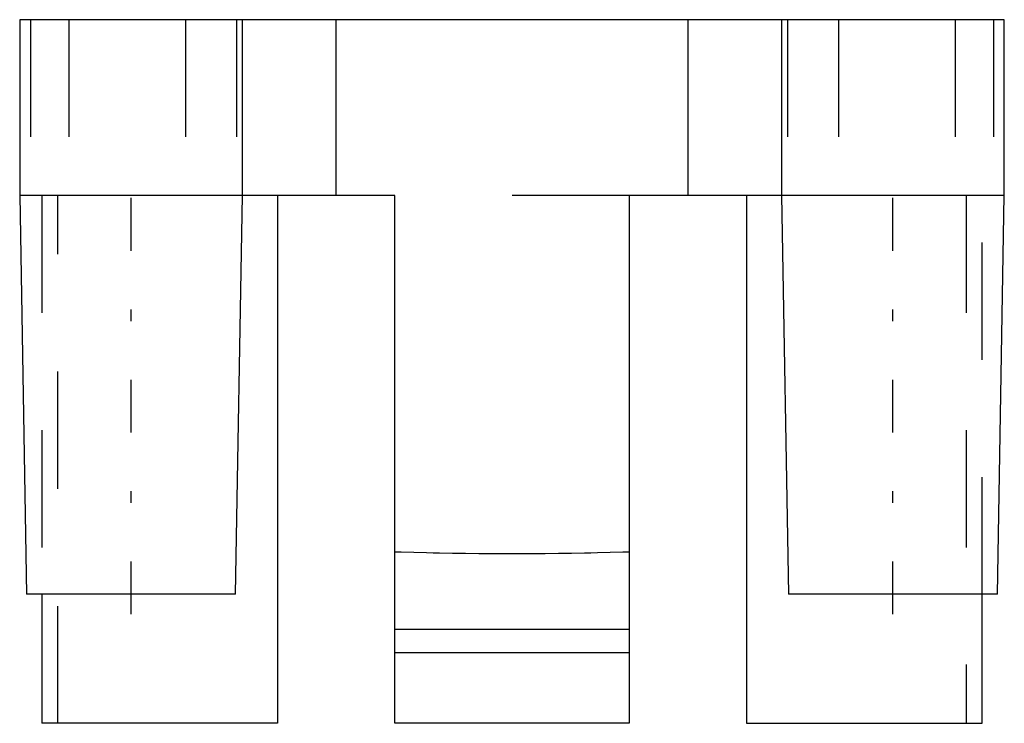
# Model space of a CAD drawing. Extents: x -4.2 to 4.2, y -6 to 0.
import ezdxf

# ---------------------------------------------------------------- set-up
doc = ezdxf.new("R2010")
doc.units = 0
doc.linetypes.add('CENTER', pattern=[1.5, 0.45, -0.5, 0.05, -0.5])
doc.linetypes.add('DASHED', pattern=[2, 1, -1])
for name, color, linetype in [('AM_0', 7, 'CONTINUOUS'), ('AM_3', 7, 'DASHED'), ('AM_7', 7, 'CENTER')]:
    doc.layers.add(name, color=color, linetype=linetype)

msp = doc.modelspace()

# ---------------------------------------------------------------- linework, layer by layer
at = {"layer": 'AM_0', "color": 7, "linetype": 'CONTINUOUS'}
for p, q in [((-4.2, 0), (-4.2, -1.5)), ((4.2, 0), (-4.2, 0)), ((-2.3, -1.5), (-2.3, 0)), ((-1.5, -1.5), (-1.5, 0)), ((1.5, 0), (1.5, -1.5)), ((2.3, 0), (2.3, -1.5)), ((4.2, -1.5), (4.2, 0)), ((-4.2, -1.5), (-4.1407, -4.9)), ((-1, -1.5), (-4.2, -1.5)), ((-2.3593, -4.9), (-2.3, -1.5)), ((-2, -1.5), (-2, -6)), ((-1, -6), (-1, -1.5)), ((1, -1.5), (1, -6)), ((4.2, -1.5), (1, -1.5)), ((2, -1.5), (2, -6)), ((2.3, -1.5), (2.3593, -4.9)), ((4.1407, -4.9), (4.2, -1.5)), ((-2.3593, -4.9), (-4.1407, -4.9)), ((-4.0097, -4.9), (-4.0097, -6)), ((4.1407, -4.9), (2.3593, -4.9)), ((4.0097, -6), (4.0097, -4.9)), ((1, -5.2), (-1, -5.2)), ((1, -5.4), (-1, -5.4)), ((-2, -6), (-4.0097, -6)), ((1, -6), (-1, -6)), ((2, -6), (4.0097, -6))]:
    msp.add_line(p, q, dxfattribs=at)
msp.add_lwpolyline([(-1, -4.537), (-0.9464, -4.5387), (-0.8383, -4.5418), (-0.7289, -4.5446), (-0.6739, -4.5458), (-0.6186, -4.5469), (-0.5073, -4.5489), (-0.3953, -4.5504), (-0.2828, -4.5516), (-0.1698, -4.5524), (-0.0566, -4.5528), (0, -4.5528), (0.0566, -4.5528), (0.1698, -4.5524), (0.2828, -4.5516), (0.3953, -4.5504), (0.5073, -4.5489), (0.6186, -4.5469), (0.6739, -4.5458), (0.7289, -4.5446), (0.8383, -4.5418), (0.9464, -4.5387), (1, -4.537)], dxfattribs=at)
at = {"layer": 'AM_3', "color": 6, "linetype": 'DASHED'}
for p, q in [((-4.1068, 0), (-4.1068, -1.5)), ((-3.7808, 0), (-3.7808, -1.5)), ((-2.7846, 0), (-2.7846, -1.5)), ((-2.35, 0), (-2.35, -1.5)), ((2.35, 0), (2.35, -1.5)), ((2.7846, 0), (2.7846, -1.5)), ((3.7808, 0), (3.7808, -1.5)), ((4.1068, 0), (4.1068, -1.5)), ((-4.0097, -1.5), (-4.0097, -4.9)), ((-3.8759, -6), (-3.8759, -1.5)), ((-2, -1.5), (-2.3, -1.5)), ((1, -1.5), (-1, -1.5)), ((3.8759, -1.5), (3.8759, -6)), ((4.0097, -4.9), (4.0097, -1.5))]:
    msp.add_line(p, q, dxfattribs=at)
at = {"layer": 'AM_7', "color": 4, "linetype": 'CENTER'}
for p, q in [((-3.25, -5.07), (-3.25, -1.33)), ((3.25, -5.07), (3.25, -1.33))]:
    msp.add_line(p, q, dxfattribs=at)

doc.saveas('drawing.dxf')
